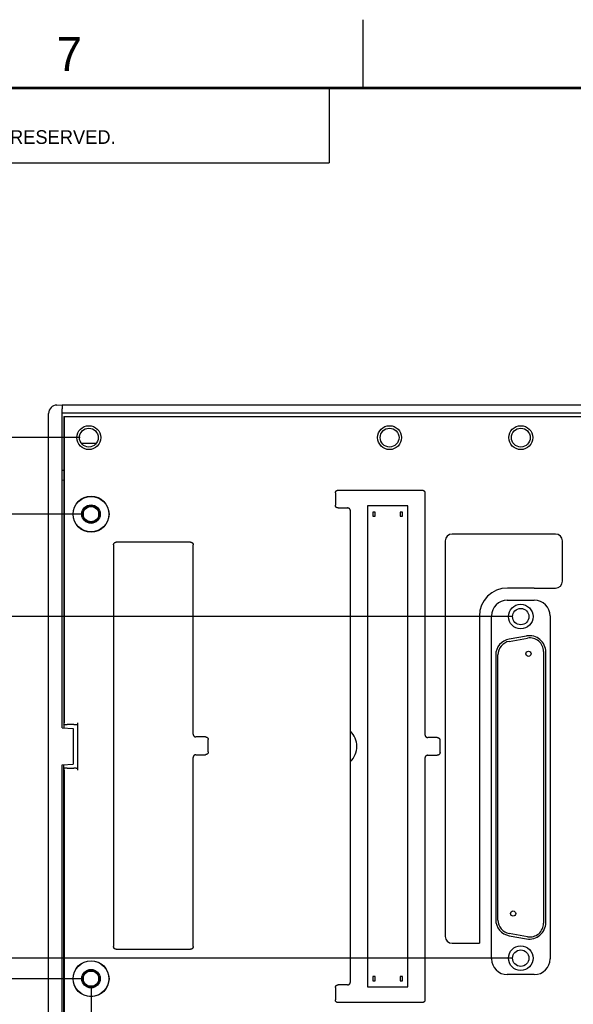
# Model space of a CAD drawing. Header units: inches. Extents: x 0 to 34, y 0 to 22.
# Tile 4 of 18: x 6 to 10, y 14.8 to 22. Entities that reach past the tile are written whole.
import ezdxf

# ---------------------------------------------------------------- set-up
doc = ezdxf.new("R2010")
doc.units = ezdxf.units.IN
doc.header["$LTSCALE"] = 1.87
doc.header["$MEASUREMENT"] = 0
doc.layers.get('0').update_dxf_attribs({"linetype": 'CONTINUOUS'})
doc.layers.add('DIMENSIONS', color=7, linetype='CONTINUOUS')
doc.styles.get("Standard").update_dxf_attribs({"font": 'txt', "width": 0.8})
doc.dimstyles.new('DIMSTYLE_1', dxfattribs={"dimtxt": 0.125, "dimasz": 0.18, "dimexe": 0.18, "dimexo": 0.0625, "dimgap": 0.09, "dimtad": 0, "dimtih": 1, "dimtoh": 1, "dimdec": 3, "dimzin": 4, "dimdsep": 46, "dimtxsty": 'STANDARD', "dimblk": '_FILLED', "dimblk1": '_FILLED', "dimblk2": '_FILLED', "dimcen": 0.09, "dimadec": 0, "dimazin": 0, "dimtp": 0.01, "dimtm": 0.01, "dimtfac": 1, "dimtdec": 3, "dimtofl": 0, "dimtmove": 0, "dimatfit": 3, "dimldrblk": '_FILLED', "dimfxl": 1, "dimtolj": 1, "dimtzin": 4, "dimarcsym": 0})

# ---------------------------------------------------------------- blocks, each defined once
blk = doc.blocks.new('*D0')
at = {"layer": 'DIMENSIONS', "color": 2, "linetype": 'CONTINUOUS'}
blk.add_line((6.5077, 14.9185), (6.5077, 13.4935), dxfattribs=at)
at = {"layer": 'DIMENSIONS', "color": 2, "linetype": 'CONTINUOUS', "width": 0.8}
for s, p in [(']', (6.5702, 13.331)), ('7.87', (6.5702, 12.931)), ('[', (6.5702, 12.831)), ('.310', (6.5702, 12.306))]:
    blk.add_text(s, height=0.125, rotation=90, dxfattribs=at).set_placement(p)
blk = doc.blocks.new('_FILLED')
at = {"color": 0, "linetype": 'BYBLOCK'}
blk.add_solid([(0, 0), (-1, 0.174), (-1, -0.174)], dxfattribs=at)
blk = doc.blocks.new('*D19')
at = {"layer": 'DIMENSIONS', "color": 2, "linetype": 'CONTINUOUS'}
blk.add_line((6.4452, 14.981), (5.5102, 14.981), dxfattribs=at)
at = {"layer": 'DIMENSIONS', "color": 2, "linetype": 'CONTINUOUS', "width": 0.8}
for s, p in [('.800', (4.2227, 14.9185)), ('[', (4.7477, 14.9185)), ('20.32', (4.8477, 14.9185)), (']', (5.3477, 14.9185))]:
    blk.add_text(s, height=0.125, dxfattribs=at).set_placement(p)
blk = doc.blocks.new('*D22')
at = {"layer": 'DIMENSIONS', "color": 2, "linetype": 'CONTINUOUS'}
blk.add_line((9.5902, 15.131), (5.5102, 15.131), dxfattribs=at)
at = {"layer": 'DIMENSIONS', "color": 2, "linetype": 'CONTINUOUS', "width": 0.8}
for s, p in [('.950', (4.2227, 15.0685)), ('[', (4.7477, 15.0685)), ('24.13', (4.8477, 15.0685)), (']', (5.3477, 15.0685))]:
    blk.add_text(s, height=0.125, dxfattribs=at).set_placement(p)
blk = doc.blocks.new('*D23')
at = {"layer": 'DIMENSIONS', "color": 2, "linetype": 'CONTINUOUS'}
blk.add_line((9.5902, 17.631), (5.5102, 17.631), dxfattribs=at)
at = {"layer": 'DIMENSIONS', "color": 2, "linetype": 'CONTINUOUS', "width": 0.8}
for s, p in [('3.450', (4.1227, 17.5685)), ('[', (4.7477, 17.5685)), ('87.63', (4.8477, 17.5685)), (']', (5.3477, 17.5685))]:
    blk.add_text(s, height=0.125, dxfattribs=at).set_placement(p)
blk = doc.blocks.new('*D24')
at = {"layer": 'DIMENSIONS', "color": 2, "linetype": 'CONTINUOUS'}
blk.add_line((6.4452, 18.381), (5.5102, 18.381), dxfattribs=at)
at = {"layer": 'DIMENSIONS', "color": 2, "linetype": 'CONTINUOUS', "width": 0.8}
for s, p in [('[', (4.6477, 18.3185)), (']', (5.3477, 18.3185)), ('4.200', (4.0227, 18.3185)), ('106.68', (4.7477, 18.3185))]:
    blk.add_text(s, height=0.125, dxfattribs=at).set_placement(p)
blk = doc.blocks.new('*D25')
at = {"layer": 'DIMENSIONS', "color": 2, "linetype": 'CONTINUOUS'}
blk.add_line((6.4292, 18.941), (5.5102, 18.941), dxfattribs=at)
at = {"layer": 'DIMENSIONS', "color": 2, "linetype": 'CONTINUOUS', "width": 0.8}
for s, p in [('4.760', (4.1227, 18.8785)), ('[', (4.7477, 18.8785)), ('120.9', (4.8477, 18.8785)), (']', (5.3477, 18.8785))]:
    blk.add_text(s, height=0.125, dxfattribs=at).set_placement(p)

msp = doc.modelspace()

# ---------------------------------------------------------------- linework, layer by layer
at = {"color": 2, "linetype": 'CONTINUOUS'}
for p, q in [((8.5, 21.5), (8.5, 22)), ((0.5, 21.5), (8.25, 21.5)), ((8.25, 21.5), (8.25, 20.9531)), ((0.5, 20.9531), (8.25, 20.9531))]:
    msp.add_line(p, q, dxfattribs=at)
at = {"color": 7, "linetype": 'CONTINUOUS'}
for p, q in [((6.258, 19.1796), (6.2977, 19.181)), ((6.2977, 19.181), (23.4577, 19.181)), ((6.1977, 14.2448), (6.1977, 19.1171)), ((6.2977, 16.816), (6.2977, 19.151)), ((23.4577, 19.121), (6.2977, 19.121)), ((6.3077, 19.096), (6.3077, 16.8154)), ((6.3077, 19.096), (6.3105, 19.0932)), ((6.3077, 19.096), (15.7377, 19.096)), ((6.3105, 19.0932), (6.3105, 16.8541)), ((15.7649, 19.0932), (6.3105, 19.0932)), ((6.5456, 18.898), (6.4377, 18.898)), ((6.3077, 18.701), (6.2977, 18.701)), ((6.2977, 18.631), (6.3077, 18.6306)), ((8.2957, 18.536), (8.2957, 18.446)), ((8.3157, 18.556), (8.9317, 18.556)), ((8.9517, 18.536), (8.9517, 16.766)), ((8.3157, 18.426), (8.3857, 18.426)), ((8.4057, 14.956), (8.4057, 18.406)), ((8.5312, 18.441), (8.5312, 14.921)), ((8.8262, 18.441), (8.5312, 18.441)), ((8.5697, 18.3965), (8.5697, 18.3655)), ((8.5877, 18.3965), (8.5697, 18.3965)), ((8.5877, 18.3655), (8.5877, 18.3965)), ((8.7697, 18.3965), (8.7697, 18.3655)), ((8.7877, 18.3965), (8.7697, 18.3965)), ((8.7877, 18.3655), (8.7877, 18.3965)), ((8.8262, 14.921), (8.8262, 18.441)), ((8.5697, 18.3655), (8.5877, 18.3655)), ((8.7697, 18.3655), (8.7877, 18.3655)), ((9.9077, 18.235), (9.1497, 18.235)), ((7.2357, 18.176), (6.6927, 18.176)), ((9.0997, 18.185), (9.0997, 15.29)), ((9.9577, 17.89), (9.9577, 18.185)), ((6.6727, 18.156), (6.6727, 15.216)), ((7.2557, 16.7705), (7.2557, 18.156)), ((9.7517, 17.84), (9.5547, 17.84)), ((9.7517, 17.8396), (9.9077, 17.84)), ((9.5537, 17.7511), (9.7517, 17.7511)), ((9.3497, 17.635), (9.3497, 15.24)), ((9.4385, 15.126), (9.4385, 17.636)), ((9.8669, 17.636), (9.8669, 15.126)), ((9.6953, 17.4891), (9.5683, 17.4667)), ((9.5683, 17.45), (9.7023, 17.4736)), ((9.8197, 17.3751), (9.8197, 15.3868)), ((9.8362, 15.391), (9.8362, 17.371)), ((9.4692, 17.3486), (9.4692, 15.4134)), ((9.4857, 15.4104), (9.4857, 17.3515)), ((6.2977, 16.816), (6.3777, 16.8118)), ((6.3081, 16.8388), (6.3102, 16.8441)), ((6.3827, 16.841), (6.333, 16.841)), ((6.3777, 16.8118), (6.3777, 16.5502)), ((6.4077, 16.8541), (6.4077, 16.5079)), ((7.3457, 16.7505), (7.2757, 16.7505)), ((7.3657, 16.6405), (7.3657, 16.7305)), ((9.0417, 16.746), (8.9717, 16.746)), ((9.0617, 16.636), (9.0617, 16.726)), ((7.2557, 15.216), (7.2557, 16.6005)), ((7.2757, 16.6205), (7.3457, 16.6205)), ((8.9517, 16.596), (8.9517, 14.826)), ((8.9717, 16.616), (9.0417, 16.616)), ((6.2977, 16.546), (6.3777, 16.5502)), ((6.2977, 14.2109), (6.2977, 16.546)), ((6.3077, 14.266), (6.3077, 16.5465)), ((6.3102, 16.5178), (6.3081, 16.5231)), ((6.3105, 16.5079), (6.3105, 14.2688)), ((6.333, 16.521), (6.3827, 16.521)), ((9.7023, 15.2883), (9.5683, 15.3119)), ((9.5683, 15.2952), (9.6953, 15.2728)), ((9.1497, 15.24), (9.3504, 15.24)), ((6.6927, 15.196), (7.2357, 15.196)), ((8.5697, 14.9965), (8.5697, 14.9655)), ((8.5877, 14.9965), (8.5697, 14.9965)), ((8.5877, 14.9655), (8.5877, 14.9965)), ((8.7697, 14.9965), (8.7697, 14.9655)), ((8.7877, 14.9965), (8.7697, 14.9965)), ((8.7877, 14.9655), (8.7877, 14.9965)), ((9.7517, 15.0108), (9.5537, 15.0108)), ((8.3857, 14.936), (8.3157, 14.936)), ((8.5312, 14.921), (8.8262, 14.921)), ((8.5697, 14.9655), (8.5877, 14.9655)), ((8.7697, 14.9655), (8.7877, 14.9655)), ((8.2957, 14.916), (8.2957, 14.826)), ((8.9317, 14.806), (8.3157, 14.806))]:
    msp.add_line(p, q, dxfattribs=at)
at = {"color": 7, "linetype": 'CONTINUOUS', "const_width": 0.02}
msp.add_lwpolyline([(33.5, 21.5), (0.5, 21.5)], dxfattribs=at)
at = {"color": 7, "linetype": 'CONTINUOUS'}
for centre, radius in [((6.4917, 18.941), 0.0875), ((8.6927, 18.941), 0.0875), ((9.6527, 18.941), 0.0875), ((6.4917, 18.941), 0.069), ((8.6927, 18.941), 0.069), ((9.6527, 18.941), 0.069), ((6.5077, 18.381), 0.1317), ((6.5077, 18.381), 0.13), ((6.5077, 18.381), 0.0675), ((6.5077, 18.381), 0.0625), ((6.5077, 18.381), 0.056), ((9.6527, 17.631), 0.09), ((9.6527, 17.631), 0.06), ((9.7087, 17.359), 0.019), ((9.5967, 15.4575), 0.019), ((9.6527, 15.131), 0.09), ((9.6527, 15.131), 0.06), ((6.5077, 14.981), 0.1317), ((6.5077, 14.981), 0.13), ((6.5077, 14.981), 0.0675), ((6.5077, 14.981), 0.0625), ((6.5077, 14.981), 0.056)]:
    msp.add_circle(centre, radius, dxfattribs=at)
for centre, radius, start, end in [((6.2602, 19.1171), 0.0625, 92, 180), ((9.1497, 18.185), 0.05, 90, 180), ((9.9077, 18.185), 0.05, 0, 90), ((9.9077, 17.89), 0.05, 270, 360), ((9.5547, 17.635), 0.205, 90, 180), ((9.5537, 17.636), 0.1152, 90, 180), ((9.7517, 17.636), 0.1152, 0, 90), ((9.5892, 17.3486), 0.12, 100, 180), ((9.5857, 17.3515), 0.1, 100, 180), ((9.7162, 17.371), 0.12, 0, 100), ((9.7197, 17.3751), 0.1, 0, 100), ((8.2977, 16.681), 0.155, 314.18531, 45.81469), ((9.5892, 15.4134), 0.12, 180, 260), ((9.5857, 15.4104), 0.1, 180, 260), ((9.7162, 15.391), 0.12, 260, 360), ((9.7197, 15.3868), 0.1, 260, 360), ((9.1497, 15.29), 0.05, 180, 270), ((9.5537, 15.126), 0.1152, 180, 270), ((9.7517, 15.126), 0.1152, 270, 0)]:
    msp.add_arc(centre, radius, start, end, dxfattribs=at)
for points, knots in [([(6.2977, 19.181), (6.2977, 19.1809), (6.2977, 19.1808), (6.2977, 19.1805), (6.2977, 19.18), (6.2977, 19.1793), (6.2977, 19.1784), (6.2977, 19.1773), (6.2977, 19.176), (6.2977, 19.1746), (6.2977, 19.173), (6.2977, 19.1712), (6.2977, 19.1694), (6.2977, 19.1673), (6.2977, 19.1652), (6.2977, 19.163), (6.2977, 19.1607), (6.2977, 19.1583), (6.2977, 19.1559), (6.2977, 19.1534), (6.2977, 19.1518), (6.2977, 19.151)], [0, 0, 0, 0, 0.003388, 0.013582, 0.030516, 0.054075, 0.084103, 0.120395, 0.162706, 0.210746, 0.264187, 0.322663, 0.385773, 0.453084, 0.524134, 0.598435, 0.675478, 0.754734, 0.835661, 0.917705, 1, 1, 1, 1]), ([(8.2957, 18.536), (8.2957, 18.5366), (8.2957, 18.5378), (8.296, 18.5396), (8.2964, 18.5414), (8.297, 18.5432), (8.2978, 18.5449), (8.2987, 18.5465), (8.2997, 18.548), (8.3009, 18.5495), (8.3022, 18.5508), (8.3036, 18.5519), (8.3051, 18.553), (8.3067, 18.5539), (8.3084, 18.5546), (8.3102, 18.5552), (8.312, 18.5556), (8.3138, 18.5559), (8.3151, 18.556), (8.3157, 18.556)], [0, 0, 0, 0, 0.058832, 0.117676, 0.176484, 0.235334, 0.294125, 0.352977, 0.411758, 0.470611, 0.529389, 0.588242, 0.647023, 0.705875, 0.764666, 0.823516, 0.882324, 0.941168, 1, 1, 1, 1]), ([(8.9317, 18.556), (8.9323, 18.556), (8.9335, 18.5559), (8.9354, 18.5556), (8.9372, 18.5552), (8.9389, 18.5546), (8.9406, 18.5539), (8.9422, 18.553), (8.9438, 18.5519), (8.9452, 18.5508), (8.9465, 18.5495), (8.9477, 18.548), (8.9487, 18.5465), (8.9496, 18.5449), (8.9504, 18.5432), (8.9509, 18.5414), (8.9514, 18.5396), (8.9516, 18.5378), (8.9517, 18.5366), (8.9517, 18.536)], [0, 0, 0, 0, 0.058832, 0.117676, 0.176484, 0.235334, 0.294125, 0.352977, 0.411758, 0.470611, 0.529389, 0.588242, 0.647023, 0.705875, 0.764666, 0.823516, 0.882324, 0.941168, 1, 1, 1, 1]), ([(8.3157, 18.426), (8.3151, 18.426), (8.3138, 18.426), (8.312, 18.4263), (8.3102, 18.4267), (8.3084, 18.4273), (8.3067, 18.428), (8.3051, 18.4289), (8.3036, 18.43), (8.3022, 18.4312), (8.3009, 18.4325), (8.2997, 18.4339), (8.2987, 18.4354), (8.2978, 18.437), (8.297, 18.4387), (8.2964, 18.4405), (8.296, 18.4423), (8.2957, 18.4441), (8.2957, 18.4453), (8.2957, 18.446)], [0, 0, 0, 0, 0.058832, 0.117676, 0.176484, 0.235334, 0.294125, 0.352977, 0.411758, 0.470611, 0.529389, 0.588242, 0.647023, 0.705875, 0.764666, 0.823516, 0.882324, 0.941168, 1, 1, 1, 1]), ([(8.4057, 18.406), (8.4057, 18.4066), (8.4056, 18.4078), (8.4054, 18.4096), (8.4049, 18.4114), (8.4044, 18.4132), (8.4036, 18.4149), (8.4027, 18.4165), (8.4017, 18.418), (8.4005, 18.4195), (8.3992, 18.4208), (8.3978, 18.4219), (8.3962, 18.423), (8.3946, 18.4239), (8.3929, 18.4246), (8.3912, 18.4252), (8.3894, 18.4256), (8.3875, 18.4259), (8.3863, 18.426), (8.3857, 18.426)], [0, 0, 0, 0, 0.058832, 0.117676, 0.176484, 0.235334, 0.294125, 0.352977, 0.411758, 0.470611, 0.529389, 0.588242, 0.647023, 0.705875, 0.764666, 0.823516, 0.882324, 0.941168, 1, 1, 1, 1]), ([(6.6727, 18.156), (6.6727, 18.1566), (6.6727, 18.1578), (6.673, 18.1596), (6.6734, 18.1614), (6.674, 18.1632), (6.6748, 18.1649), (6.6757, 18.1665), (6.6767, 18.168), (6.6779, 18.1695), (6.6792, 18.1708), (6.6806, 18.1719), (6.6821, 18.173), (6.6837, 18.1739), (6.6854, 18.1746), (6.6872, 18.1752), (6.689, 18.1756), (6.6908, 18.1759), (6.6921, 18.176), (6.6927, 18.176)], [0, 0, 0, 0, 0.058832, 0.117676, 0.176484, 0.235334, 0.294125, 0.352977, 0.411758, 0.470611, 0.529389, 0.588242, 0.647023, 0.705875, 0.764666, 0.823516, 0.882324, 0.941168, 1, 1, 1, 1]), ([(7.2357, 18.176), (7.2363, 18.176), (7.2375, 18.1759), (7.2394, 18.1756), (7.2412, 18.1752), (7.2429, 18.1746), (7.2446, 18.1739), (7.2462, 18.173), (7.2478, 18.1719), (7.2492, 18.1708), (7.2505, 18.1695), (7.2517, 18.168), (7.2527, 18.1665), (7.2536, 18.1649), (7.2544, 18.1632), (7.2549, 18.1614), (7.2554, 18.1596), (7.2556, 18.1578), (7.2557, 18.1566), (7.2557, 18.156)], [0, 0, 0, 0, 0.058832, 0.117676, 0.176484, 0.235334, 0.294125, 0.352977, 0.411758, 0.470611, 0.529389, 0.588242, 0.647023, 0.705875, 0.764666, 0.823516, 0.882324, 0.941168, 1, 1, 1, 1]), ([(6.3081, 16.8388), (6.3081, 16.8389), (6.3083, 16.8391), (6.3086, 16.8392), (6.3092, 16.8394), (6.3099, 16.8396), (6.3107, 16.8398), (6.3118, 16.8399), (6.3129, 16.8401), (6.3143, 16.8402), (6.3157, 16.8404), (6.3173, 16.8405), (6.319, 16.8406), (6.3208, 16.8407), (6.3227, 16.8408), (6.3247, 16.8408), (6.3267, 16.8409), (6.3288, 16.8409), (6.3309, 16.841), (6.3323, 16.841), (6.333, 16.841)], [0, 0, 0, 0, 0.009887, 0.025476, 0.047511, 0.076167, 0.111289, 0.152769, 0.200241, 0.253472, 0.312018, 0.375485, 0.443448, 0.515327, 0.590749, 0.668995, 0.749701, 0.8321, 0.91577, 1, 1, 1, 1]), ([(6.3102, 16.8441), (6.3102, 16.8441), (6.3102, 16.8443), (6.3102, 16.8445), (6.3103, 16.8449), (6.3103, 16.8454), (6.3103, 16.8459), (6.3104, 16.8466), (6.3104, 16.8473), (6.3104, 16.8481), (6.3104, 16.849), (6.3104, 16.85), (6.3105, 16.8509), (6.3105, 16.852), (6.3105, 16.853), (6.3105, 16.8537), (6.3105, 16.8541)], [0, 0, 0, 0, 0.015295, 0.04146, 0.078236, 0.125391, 0.182216, 0.248294, 0.322721, 0.404723, 0.493467, 0.587715, 0.686774, 0.789127, 0.89402, 1, 1, 1, 1]), ([(6.3827, 16.841), (6.3834, 16.841), (6.3848, 16.841), (6.387, 16.841), (6.3891, 16.841), (6.3912, 16.8411), (6.3932, 16.8412), (6.3951, 16.8412), (6.397, 16.8413), (6.3987, 16.8415), (6.4003, 16.8416), (6.4018, 16.8417), (6.4031, 16.8419), (6.4043, 16.842), (6.4053, 16.8422), (6.4061, 16.8424), (6.4068, 16.8426), (6.4073, 16.8427), (6.4076, 16.8429), (6.4077, 16.8431), (6.4077, 16.8431)], [0, 0, 0, 0, 0.08588, 0.171162, 0.25509, 0.337213, 0.416715, 0.493209, 0.565932, 0.634489, 0.69827, 0.756827, 0.809749, 0.856576, 0.897071, 0.930869, 0.95788, 0.977999, 0.99156, 1, 1, 1, 1]), ([(7.2557, 16.7705), (7.2557, 16.7698), (7.2557, 16.7686), (7.256, 16.7668), (7.2564, 16.765), (7.257, 16.7632), (7.2578, 16.7615), (7.2587, 16.7599), (7.2597, 16.7584), (7.2609, 16.757), (7.2622, 16.7557), (7.2636, 16.7545), (7.2651, 16.7534), (7.2667, 16.7525), (7.2684, 16.7518), (7.2702, 16.7512), (7.272, 16.7508), (7.2738, 16.7505), (7.2751, 16.7505), (7.2757, 16.7505)], [0, 0, 0, 0, 0.058832, 0.117676, 0.176484, 0.235334, 0.294125, 0.352977, 0.411758, 0.470611, 0.529389, 0.588242, 0.647023, 0.705875, 0.764666, 0.823516, 0.882324, 0.941168, 1, 1, 1, 1]), ([(7.3457, 16.7505), (7.3463, 16.7505), (7.3475, 16.7504), (7.3494, 16.7501), (7.3512, 16.7497), (7.3529, 16.7491), (7.3546, 16.7484), (7.3562, 16.7475), (7.3578, 16.7464), (7.3592, 16.7453), (7.3605, 16.744), (7.3617, 16.7425), (7.3627, 16.741), (7.3636, 16.7394), (7.3644, 16.7377), (7.3649, 16.7359), (7.3654, 16.7341), (7.3656, 16.7323), (7.3657, 16.7311), (7.3657, 16.7305)], [0, 0, 0, 0, 0.058832, 0.117676, 0.176484, 0.235334, 0.294125, 0.352977, 0.411758, 0.470611, 0.529389, 0.588242, 0.647023, 0.705875, 0.764666, 0.823516, 0.882324, 0.941168, 1, 1, 1, 1]), ([(8.9517, 16.766), (8.9517, 16.7653), (8.9517, 16.7641), (8.952, 16.7623), (8.9524, 16.7605), (8.953, 16.7587), (8.9538, 16.757), (8.9547, 16.7554), (8.9557, 16.7539), (8.9569, 16.7525), (8.9582, 16.7512), (8.9596, 16.75), (8.9611, 16.7489), (8.9627, 16.748), (8.9644, 16.7473), (8.9662, 16.7467), (8.968, 16.7463), (8.9698, 16.746), (8.9711, 16.746), (8.9717, 16.746)], [0, 0, 0, 0, 0.058832, 0.117676, 0.176484, 0.235334, 0.294125, 0.352977, 0.411758, 0.470611, 0.529389, 0.588242, 0.647023, 0.705875, 0.764666, 0.823516, 0.882324, 0.941168, 1, 1, 1, 1]), ([(9.0417, 16.746), (9.0423, 16.746), (9.0435, 16.7459), (9.0454, 16.7456), (9.0472, 16.7452), (9.0489, 16.7446), (9.0506, 16.7439), (9.0522, 16.743), (9.0538, 16.7419), (9.0552, 16.7408), (9.0565, 16.7395), (9.0577, 16.738), (9.0587, 16.7365), (9.0596, 16.7349), (9.0604, 16.7332), (9.0609, 16.7314), (9.0614, 16.7296), (9.0616, 16.7278), (9.0617, 16.7266), (9.0617, 16.726)], [0, 0, 0, 0, 0.058832, 0.117676, 0.176484, 0.235334, 0.294125, 0.352977, 0.411758, 0.470611, 0.529389, 0.588242, 0.647023, 0.705875, 0.764666, 0.823516, 0.882324, 0.941168, 1, 1, 1, 1]), ([(7.2757, 16.6205), (7.2751, 16.6205), (7.2738, 16.6204), (7.272, 16.6201), (7.2702, 16.6197), (7.2684, 16.6191), (7.2667, 16.6184), (7.2651, 16.6175), (7.2636, 16.6164), (7.2622, 16.6153), (7.2609, 16.614), (7.2597, 16.6125), (7.2587, 16.611), (7.2578, 16.6094), (7.257, 16.6077), (7.2564, 16.6059), (7.256, 16.6041), (7.2557, 16.6023), (7.2557, 16.6011), (7.2557, 16.6005)], [0, 0, 0, 0, 0.058832, 0.117676, 0.176484, 0.235334, 0.294125, 0.352977, 0.411758, 0.470611, 0.529389, 0.588242, 0.647023, 0.705875, 0.764666, 0.823516, 0.882324, 0.941168, 1, 1, 1, 1]), ([(7.3657, 16.6405), (7.3657, 16.6398), (7.3656, 16.6386), (7.3654, 16.6368), (7.3649, 16.635), (7.3644, 16.6332), (7.3636, 16.6315), (7.3627, 16.6299), (7.3617, 16.6284), (7.3605, 16.627), (7.3592, 16.6257), (7.3578, 16.6245), (7.3562, 16.6234), (7.3546, 16.6225), (7.3529, 16.6218), (7.3512, 16.6212), (7.3494, 16.6208), (7.3475, 16.6205), (7.3463, 16.6205), (7.3457, 16.6205)], [0, 0, 0, 0, 0.058832, 0.117676, 0.176484, 0.235334, 0.294125, 0.352977, 0.411758, 0.470611, 0.529389, 0.588242, 0.647023, 0.705875, 0.764666, 0.823516, 0.882324, 0.941168, 1, 1, 1, 1]), ([(8.9717, 16.616), (8.9711, 16.616), (8.9698, 16.6159), (8.968, 16.6156), (8.9662, 16.6152), (8.9644, 16.6146), (8.9627, 16.6139), (8.9611, 16.613), (8.9596, 16.6119), (8.9582, 16.6108), (8.9569, 16.6095), (8.9557, 16.608), (8.9547, 16.6065), (8.9538, 16.6049), (8.953, 16.6032), (8.9524, 16.6014), (8.952, 16.5996), (8.9517, 16.5978), (8.9517, 16.5966), (8.9517, 16.596)], [0, 0, 0, 0, 0.058832, 0.117676, 0.176484, 0.235334, 0.294125, 0.352977, 0.411758, 0.470611, 0.529389, 0.588242, 0.647023, 0.705875, 0.764666, 0.823516, 0.882324, 0.941168, 1, 1, 1, 1]), ([(9.0617, 16.636), (9.0617, 16.6353), (9.0616, 16.6341), (9.0614, 16.6323), (9.0609, 16.6305), (9.0604, 16.6287), (9.0596, 16.627), (9.0587, 16.6254), (9.0577, 16.6239), (9.0565, 16.6225), (9.0552, 16.6212), (9.0538, 16.62), (9.0522, 16.6189), (9.0506, 16.618), (9.0489, 16.6173), (9.0472, 16.6167), (9.0454, 16.6163), (9.0435, 16.616), (9.0423, 16.616), (9.0417, 16.616)], [0, 0, 0, 0, 0.058832, 0.117676, 0.176484, 0.235334, 0.294125, 0.352977, 0.411758, 0.470611, 0.529389, 0.588242, 0.647023, 0.705875, 0.764666, 0.823516, 0.882324, 0.941168, 1, 1, 1, 1]), ([(6.333, 16.521), (6.3323, 16.521), (6.3309, 16.521), (6.3288, 16.521), (6.3267, 16.521), (6.3247, 16.5211), (6.3227, 16.5211), (6.3208, 16.5212), (6.319, 16.5213), (6.3173, 16.5214), (6.3157, 16.5216), (6.3143, 16.5217), (6.3129, 16.5218), (6.3118, 16.522), (6.3107, 16.5222), (6.3099, 16.5223), (6.3092, 16.5225), (6.3086, 16.5227), (6.3083, 16.5228), (6.3081, 16.523), (6.3081, 16.5231)], [0, 0, 0, 0, 0.08423, 0.1679, 0.250299, 0.331005, 0.409251, 0.484673, 0.556552, 0.624515, 0.687982, 0.746528, 0.799759, 0.847231, 0.888711, 0.923833, 0.952489, 0.974524, 0.990113, 1, 1, 1, 1]), ([(6.3105, 16.5079), (6.3105, 16.5082), (6.3105, 16.5089), (6.3105, 16.51), (6.3105, 16.511), (6.3104, 16.512), (6.3104, 16.5129), (6.3104, 16.5138), (6.3104, 16.5146), (6.3104, 16.5153), (6.3103, 16.516), (6.3103, 16.5165), (6.3103, 16.517), (6.3102, 16.5174), (6.3102, 16.5176), (6.3102, 16.5178), (6.3102, 16.5178)], [0, 0, 0, 0, 0.10598, 0.210873, 0.313226, 0.412285, 0.506533, 0.595277, 0.677279, 0.751706, 0.817784, 0.874609, 0.921764, 0.95854, 0.984705, 1, 1, 1, 1]), ([(6.4077, 16.5188), (6.4077, 16.5188), (6.4076, 16.519), (6.4073, 16.5192), (6.4068, 16.5194), (6.4061, 16.5195), (6.4053, 16.5197), (6.4043, 16.5199), (6.4031, 16.52), (6.4018, 16.5202), (6.4003, 16.5203), (6.3987, 16.5205), (6.397, 16.5206), (6.3951, 16.5207), (6.3932, 16.5208), (6.3912, 16.5208), (6.3891, 16.5209), (6.387, 16.5209), (6.3848, 16.521), (6.3834, 16.521), (6.3827, 16.521)], [0, 0, 0, 0, 0.00844, 0.022001, 0.04212, 0.069131, 0.102929, 0.143424, 0.190251, 0.243173, 0.30173, 0.365511, 0.434068, 0.506791, 0.583285, 0.662787, 0.74491, 0.828838, 0.91412, 1, 1, 1, 1]), ([(6.6927, 15.196), (6.6921, 15.196), (6.6908, 15.196), (6.689, 15.1963), (6.6872, 15.1967), (6.6854, 15.1973), (6.6837, 15.198), (6.6821, 15.1989), (6.6806, 15.2), (6.6792, 15.2012), (6.6779, 15.2025), (6.6767, 15.2039), (6.6757, 15.2054), (6.6748, 15.207), (6.674, 15.2087), (6.6734, 15.2105), (6.673, 15.2123), (6.6727, 15.2141), (6.6727, 15.2153), (6.6727, 15.216)], [0, 0, 0, 0, 0.058832, 0.117676, 0.176484, 0.235334, 0.294125, 0.352977, 0.411758, 0.470611, 0.529389, 0.588242, 0.647023, 0.705875, 0.764666, 0.823516, 0.882324, 0.941168, 1, 1, 1, 1]), ([(7.2557, 15.216), (7.2557, 15.2153), (7.2556, 15.2141), (7.2554, 15.2123), (7.2549, 15.2105), (7.2544, 15.2087), (7.2536, 15.207), (7.2527, 15.2054), (7.2517, 15.2039), (7.2505, 15.2025), (7.2492, 15.2012), (7.2478, 15.2), (7.2462, 15.1989), (7.2446, 15.198), (7.2429, 15.1973), (7.2412, 15.1967), (7.2394, 15.1963), (7.2375, 15.196), (7.2363, 15.196), (7.2357, 15.196)], [0, 0, 0, 0, 0.058832, 0.117676, 0.176484, 0.235334, 0.294125, 0.352977, 0.411758, 0.470611, 0.529389, 0.588242, 0.647023, 0.705875, 0.764666, 0.823516, 0.882324, 0.941168, 1, 1, 1, 1]), ([(8.2957, 14.916), (8.2957, 14.9166), (8.2957, 14.9178), (8.296, 14.9196), (8.2964, 14.9214), (8.297, 14.9232), (8.2978, 14.9249), (8.2987, 14.9265), (8.2997, 14.928), (8.3009, 14.9295), (8.3022, 14.9308), (8.3036, 14.9319), (8.3051, 14.933), (8.3067, 14.9339), (8.3084, 14.9346), (8.3102, 14.9352), (8.312, 14.9356), (8.3138, 14.9359), (8.3151, 14.936), (8.3157, 14.936)], [0, 0, 0, 0, 0.058832, 0.117676, 0.176484, 0.235334, 0.294125, 0.352977, 0.411758, 0.470611, 0.529389, 0.588242, 0.647023, 0.705875, 0.764666, 0.823516, 0.882324, 0.941168, 1, 1, 1, 1]), ([(8.3857, 14.936), (8.3863, 14.936), (8.3875, 14.936), (8.3894, 14.9363), (8.3912, 14.9367), (8.3929, 14.9373), (8.3946, 14.938), (8.3962, 14.9389), (8.3978, 14.94), (8.3992, 14.9412), (8.4005, 14.9425), (8.4017, 14.9439), (8.4027, 14.9454), (8.4036, 14.947), (8.4044, 14.9487), (8.4049, 14.9505), (8.4054, 14.9523), (8.4056, 14.9541), (8.4057, 14.9553), (8.4057, 14.956)], [0, 0, 0, 0, 0.058832, 0.117676, 0.176484, 0.235334, 0.294125, 0.352977, 0.411758, 0.470611, 0.529389, 0.588242, 0.647023, 0.705875, 0.764666, 0.823516, 0.882324, 0.941168, 1, 1, 1, 1]), ([(8.3157, 14.806), (8.3151, 14.806), (8.3138, 14.806), (8.312, 14.8063), (8.3102, 14.8067), (8.3084, 14.8073), (8.3067, 14.808), (8.3051, 14.8089), (8.3036, 14.81), (8.3022, 14.8112), (8.3009, 14.8125), (8.2997, 14.8139), (8.2987, 14.8154), (8.2978, 14.817), (8.297, 14.8187), (8.2964, 14.8205), (8.296, 14.8223), (8.2957, 14.8241), (8.2957, 14.8253), (8.2957, 14.826)], [0, 0, 0, 0, 0.058832, 0.117676, 0.176484, 0.235334, 0.294125, 0.352977, 0.411758, 0.470611, 0.529389, 0.588242, 0.647023, 0.705875, 0.764666, 0.823516, 0.882324, 0.941168, 1, 1, 1, 1]), ([(8.9517, 14.826), (8.9517, 14.8253), (8.9516, 14.8241), (8.9514, 14.8223), (8.9509, 14.8205), (8.9504, 14.8187), (8.9496, 14.817), (8.9487, 14.8154), (8.9477, 14.8139), (8.9465, 14.8125), (8.9452, 14.8112), (8.9438, 14.81), (8.9422, 14.8089), (8.9406, 14.808), (8.9389, 14.8073), (8.9372, 14.8067), (8.9354, 14.8063), (8.9335, 14.806), (8.9323, 14.806), (8.9317, 14.806)], [0, 0, 0, 0, 0.058832, 0.117676, 0.176484, 0.235334, 0.294125, 0.352977, 0.411758, 0.470611, 0.529389, 0.588242, 0.647023, 0.705875, 0.764666, 0.823516, 0.882324, 0.941168, 1, 1, 1, 1])]:
    msp.add_open_spline(points, degree=3, knots=knots, dxfattribs=at)

# ---------------------------------------------------------------- texts
at = {"color": 2, "linetype": 'CONTINUOUS'}
for s, height, p in [('7', 0.25, (6.2556, 21.6243)), ('NATIONAL INSTRUMENTS CORPORATION AND ITS LICENSORS.  ALL RIGHTS RESERVED.', 0.1, (0.9071, 21.0911))]:
    msp.add_text(s, height=height, dxfattribs=at).set_placement(p)

# ---------------------------------------------------------------- dimensions: what is measured, and where the dimension line sits
at = {"layer": 'DIMENSIONS', "color": 2, "linetype": 'CONTINUOUS'}
for feature_location, offset, dtype, origin, picture, middle in [((6.4292, 18.941), (-0.919, 0), 0, (6.4917, 14.181), '*D25', (4.7852, 18.941)), ((6.4452, 18.381), (-0.935, 0), 0, (6.5077, 14.181), '*D24', (4.7352, 18.381)), ((9.5902, 17.631), (-4.08, 0), 0, (9.6527, 14.181), '*D23', (4.7852, 17.631)), ((9.5902, 15.131), (-4.08, 0), 0, (9.6527, 14.181), '*D22', (4.8352, 15.131)), ((6.4452, 14.981), (-0.935, 0), 0, (6.2977, 14.181), '*D19', (4.8352, 14.981)), ((6.5077, 14.9185), (0, -1.425), 1, (6.1977, 14.2448), '*D0', (6.5077, 12.8685))]:
    dim = msp.add_ordinate_dim(feature_location=feature_location, offset=offset, dtype=dtype, origin=origin, dimstyle='DIMSTYLE_1', dxfattribs=at)
    dim.commit()
    dim.dimension.update_dxf_attribs({"geometry": picture, "text_midpoint": middle})

doc.saveas('drawing.dxf')
